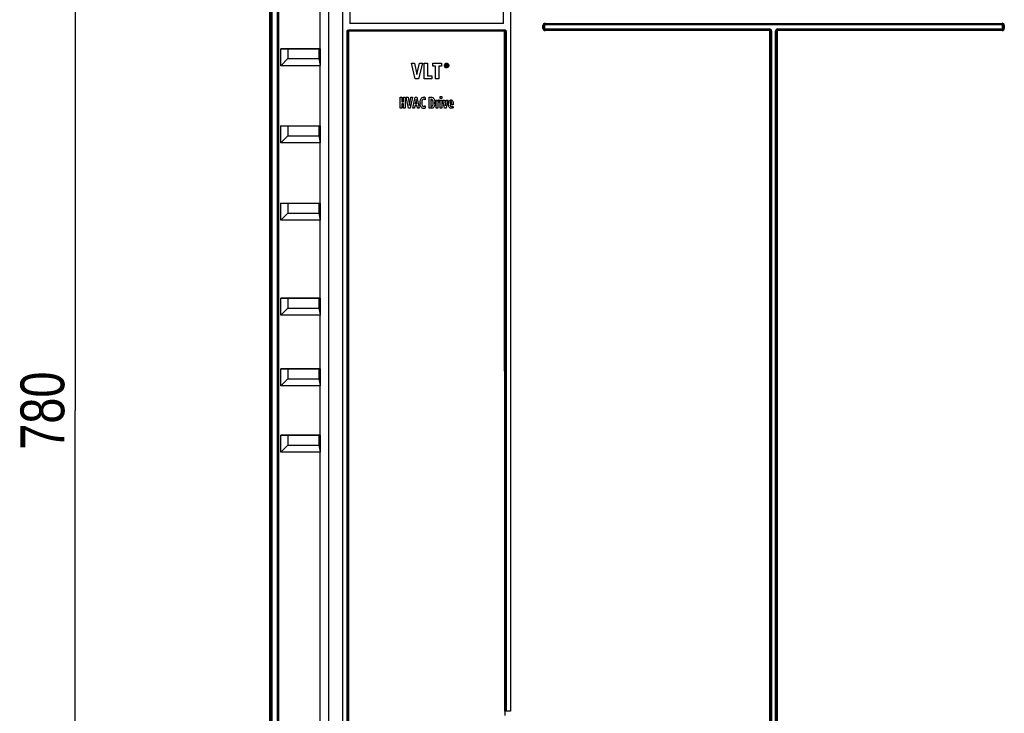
# Model space of a CAD drawing. Header units: inches. Extents: x 0 to 166, y 0 to 117.
# Tile 4 of 73: x 17 to 34, y 51 to 63. Entities that reach past the tile are written whole.
import ezdxf

# ---------------------------------------------------------------- set-up
doc = ezdxf.new("R2010")
doc.units = ezdxf.units.IN
doc.header["$LTSCALE"] = 9.105315
doc.header["$MEASUREMENT"] = 0
doc.layers.get('0').update_dxf_attribs({"linetype": 'CONTINUOUS'})
doc.styles.get("Standard").update_dxf_attribs({"font": 'txt', "width": 0.8})
doc.dimstyles.new('DIMSTYLE_1', dxfattribs={"dimtxt": 0.78125, "dimasz": 0.7, "dimexe": 0.18, "dimexo": 0.0625, "dimgap": 0.09, "dimtad": 1, "dimdec": 0, "dimzin": 4, "dimdsep": 46, "dimtxsty": 'STANDARD', "dimblk": '_FILLED', "dimblk1": '_FILLED', "dimblk2": '_FILLED', "dimcen": 0.09, "dimadec": 0, "dimazin": 0, "dimtfac": 1, "dimtdec": 0, "dimtofl": 0, "dimtmove": 0, "dimatfit": 3, "dimldrblk": '_FILLED', "dimfxl": 1, "dimtolj": 1, "dimtzin": 4, "dimarcsym": 0})

# ---------------------------------------------------------------- blocks, each defined once
blk = doc.blocks.new('_FILLED')
at = {"color": 0, "linetype": 'BYBLOCK'}
blk.add_solid([(0, 0), (-1, 0.143), (-1, -0.143)], dxfattribs=at)
blk = doc.blocks.new('*D18')
at = {"color": 7, "linetype": 'CONTINUOUS'}
for p, q in [((20.943, 71.794), (17.366, 71.794)), ((17.741, 71.794), (17.741, 56.436)), ((22.303, 71.794), (21.467, 71.794)), ((17.741, 41.079), (17.741, 56.436)), ((21.115, 41.079), (17.366, 41.079))]:
    blk.add_line(p, q, dxfattribs=at)
at = {"color": 7, "linetype": 'CONTINUOUS', "xscale": 0.7, "yscale": 0.7, "zscale": 0.7}
for p, rotation in [((17.741, 71.794), 90), ((17.741, 41.079), 270)]:
    blk.add_blockref('_FILLED', p, dxfattribs=dict(at, rotation=rotation))
at = {"color": 7, "linetype": 'CONTINUOUS', "insert": (16.765, 56.436), "char_height": 0.7812, "width": 1.875, "attachment_point": 2, "rotation": 90, "line_spacing_factor": 0.9}
blk.add_mtext('780', dxfattribs=at)

msp = doc.modelspace()

# ---------------------------------------------------------------- linework, layer by layer
at = {"color": 7, "linetype": 'CONTINUOUS'}
for p, q in [((21.21, 42.038), (21.21, 71.198)), ((22.259, 42), (22.259, 70.887)), ((22.506, 42.157), (22.506, 70.729)), ((25.498, 70.729), (25.498, 51.079)), ((21.226, 43.343), (21.226, 69.81)), ((21.245, 69.81), (21.245, 43.343)), ((21.342, 43.343), (21.342, 69.81)), ((21.361, 69.81), (21.361, 43.343)), ((22.632, 68.498), (22.632, 63.341)), ((25.372, 63.341), (25.372, 68.498)), ((22.102, 62.89), (22.102, 63.964)), ((25.372, 63.341), (22.632, 63.341)), ((26.112, 63.342), (26.112, 63.313)), ((26.112, 63.342), (34.254, 63.342)), ((26.112, 63.328), (34.254, 63.328)), ((34.254, 63.313), (34.254, 63.342)), ((22.586, 42.538), (22.586, 63.198)), ((22.613, 63.198), (22.586, 63.198)), ((22.6, 42.538), (22.6, 63.198)), ((22.613, 42.538), (22.613, 63.198)), ((22.616, 63.228), (25.388, 63.228)), ((22.616, 63.214), (25.388, 63.214)), ((25.387, 63.202), (22.617, 63.202)), ((25.392, 51.079), (25.391, 63.198)), ((25.418, 63.198), (25.391, 63.198)), ((25.404, 63.198), (25.404, 51.079)), ((25.418, 63.198), (25.418, 51.079)), ((26.073, 63.252), (26.073, 63.303)), ((26.102, 63.303), (26.073, 63.303)), ((26.073, 63.252), (26.102, 63.252)), ((26.087, 63.252), (26.087, 63.303)), ((26.102, 63.303), (26.102, 63.252)), ((34.254, 63.313), (26.112, 63.313)), ((26.112, 63.242), (26.112, 63.213)), ((26.112, 63.242), (30.11, 63.242)), ((30.11, 63.227), (26.112, 63.227)), ((30.11, 63.213), (26.112, 63.213)), ((30.11, 63.213), (30.11, 63.242)), ((30.118, 42.624), (30.118, 63.205)), ((30.147, 63.205), (30.118, 63.205)), ((30.133, 42.624), (30.133, 63.205)), ((30.147, 63.205), (30.147, 42.624)), ((30.219, 42.624), (30.219, 63.205)), ((30.248, 63.205), (30.219, 63.205)), ((30.233, 63.205), (30.233, 42.624)), ((30.248, 63.205), (30.248, 42.624)), ((30.256, 63.242), (30.256, 63.213)), ((30.256, 63.242), (34.254, 63.242)), ((34.254, 63.227), (30.256, 63.227)), ((34.254, 63.213), (30.256, 63.213)), ((34.254, 63.213), (34.254, 63.242)), ((34.264, 63.252), (34.264, 63.303)), ((34.293, 63.303), (34.264, 63.303)), ((34.264, 63.252), (34.293, 63.252)), ((34.279, 63.303), (34.279, 63.252)), ((34.293, 63.303), (34.293, 63.252)), ((21.403, 62.587), (21.403, 62.89)), ((21.403, 62.89), (22.102, 62.89)), ((21.527, 62.887), (21.403, 62.89)), ((21.527, 62.887), (21.527, 62.713)), ((22.089, 62.887), (21.527, 62.887)), ((22.111, 62.89), (22.089, 62.887)), ((22.089, 62.713), (22.089, 62.887)), ((22.111, 62.591), (22.111, 62.89)), ((21.527, 62.713), (21.403, 62.587)), ((21.527, 62.713), (22.089, 62.713)), ((22.111, 62.591), (22.089, 62.713)), ((23.799, 62.354), (23.729, 62.63)), ((23.729, 62.63), (23.788, 62.63)), ((23.788, 62.63), (23.829, 62.429)), ((23.829, 62.429), (23.872, 62.63)), ((23.929, 62.63), (23.858, 62.354)), ((23.872, 62.63), (23.929, 62.63)), ((23.96, 62.354), (23.96, 62.63)), ((23.96, 62.63), (24.015, 62.63)), ((24.015, 62.63), (24.015, 62.404)), ((24.11, 62.58), (24.11, 62.63)), ((24.11, 62.63), (24.267, 62.63)), ((24.267, 62.63), (24.267, 62.58)), ((22.102, 62.587), (21.403, 62.587)), ((22.102, 61.512), (22.102, 62.587)), ((24.161, 62.58), (24.11, 62.58)), ((24.161, 62.354), (24.161, 62.58)), ((24.216, 62.58), (24.216, 62.354)), ((24.267, 62.58), (24.216, 62.58)), ((24.328, 62.591), (24.329, 62.585)), ((24.341, 62.569), (24.341, 62.613)), ((24.341, 62.613), (24.356, 62.613)), ((24.35, 62.569), (24.341, 62.569)), ((24.35, 62.605), (24.35, 62.595)), ((24.356, 62.605), (24.35, 62.605)), ((24.35, 62.595), (24.356, 62.595)), ((24.35, 62.587), (24.35, 62.569)), ((24.354, 62.587), (24.35, 62.587)), ((24.363, 62.569), (24.354, 62.587)), ((24.363, 62.588), (24.373, 62.569)), ((24.373, 62.569), (24.363, 62.569)), ((23.858, 62.354), (23.799, 62.354)), ((24.093, 62.354), (23.96, 62.354)), ((24.015, 62.404), (24.093, 62.404)), ((24.093, 62.404), (24.093, 62.354)), ((24.216, 62.354), (24.161, 62.354)), ((23.53, 61.827), (23.53, 62.024)), ((23.53, 62.024), (23.559, 62.024)), ((23.559, 62.024), (23.559, 61.945)), ((23.559, 61.945), (23.591, 61.945)), ((23.591, 61.945), (23.591, 62.024)), ((23.591, 62.024), (23.621, 62.024)), ((23.621, 62.024), (23.621, 61.827)), ((23.676, 61.827), (23.638, 62.024)), ((23.638, 62.024), (23.671, 62.024)), ((23.671, 62.024), (23.693, 61.88)), ((23.693, 61.88), (23.717, 62.024)), ((23.747, 62.024), (23.709, 61.827)), ((23.717, 62.024), (23.747, 62.024)), ((23.754, 61.827), (23.796, 62.024)), ((23.796, 62.024), (23.829, 62.024)), ((23.813, 61.986), (23.797, 61.904)), ((23.826, 61.904), (23.813, 61.986)), ((23.829, 62.024), (23.87, 61.827)), ((23.975, 62.017), (23.974, 61.979)), ((24.046, 61.827), (24.046, 62.024)), ((24.046, 62.024), (24.091, 62.024)), ((24.075, 61.989), (24.075, 61.861)), ((24.083, 61.989), (24.075, 61.989)), ((24.169, 61.974), (24.196, 61.974)), ((24.17, 61.961), (24.169, 61.974)), ((24.17, 61.943), (24.17, 61.961)), ((24.17, 61.827), (24.17, 61.943)), ((24.196, 61.974), (24.196, 61.947)), ((24.196, 61.947), (24.201, 61.959)), ((24.223, 61.976), (24.227, 61.976)), ((24.227, 61.976), (24.227, 61.935)), ((24.245, 61.999), (24.245, 62.038)), ((24.245, 62.038), (24.273, 62.038)), ((24.273, 61.999), (24.245, 61.999)), ((24.245, 61.827), (24.245, 61.974)), ((24.245, 61.974), (24.273, 61.974)), ((24.273, 62.038), (24.273, 61.999)), ((24.273, 61.974), (24.273, 61.827)), ((24.317, 61.827), (24.287, 61.974)), ((24.287, 61.974), (24.317, 61.974)), ((24.317, 61.974), (24.335, 61.869)), ((24.335, 61.869), (24.352, 61.974)), ((24.381, 61.974), (24.351, 61.827)), ((24.352, 61.974), (24.381, 61.974)), ((23.559, 61.827), (23.53, 61.827)), ((23.559, 61.909), (23.559, 61.827)), ((23.591, 61.909), (23.559, 61.909)), ((23.591, 61.827), (23.591, 61.909)), ((23.621, 61.827), (23.591, 61.827)), ((23.709, 61.827), (23.676, 61.827)), ((23.783, 61.827), (23.754, 61.827)), ((23.791, 61.871), (23.783, 61.827)), ((23.832, 61.871), (23.791, 61.871)), ((23.797, 61.904), (23.826, 61.904)), ((23.84, 61.827), (23.832, 61.871)), ((23.87, 61.827), (23.84, 61.827)), ((23.974, 61.871), (23.976, 61.83)), ((24.087, 61.827), (24.046, 61.827)), ((24.075, 61.861), (24.085, 61.861)), ((24.199, 61.827), (24.17, 61.827)), ((24.199, 61.892), (24.199, 61.827)), ((24.273, 61.827), (24.245, 61.827)), ((24.351, 61.827), (24.317, 61.827)), ((24.42, 61.922), (24.42, 61.913)), ((24.42, 61.913), (24.45, 61.913)), ((24.476, 61.888), (24.42, 61.888)), ((24.47, 61.866), (24.471, 61.833)), ((24.476, 61.899), (24.476, 61.888)), ((21.403, 61.209), (21.403, 61.512)), ((21.403, 61.512), (22.102, 61.512)), ((21.527, 61.51), (21.403, 61.512)), ((21.527, 61.51), (21.527, 61.335)), ((22.089, 61.51), (21.527, 61.51)), ((22.111, 61.512), (22.089, 61.51)), ((22.089, 61.335), (22.089, 61.51)), ((22.111, 61.213), (22.111, 61.512)), ((21.527, 61.335), (21.403, 61.209)), ((21.527, 61.335), (22.089, 61.335)), ((22.111, 61.213), (22.089, 61.335)), ((22.102, 61.209), (21.403, 61.209)), ((22.102, 60.134), (22.102, 61.209)), ((21.403, 59.831), (21.403, 60.134)), ((21.403, 60.134), (22.102, 60.134)), ((21.527, 60.132), (21.403, 60.134)), ((21.527, 60.132), (21.527, 59.957)), ((22.089, 60.132), (21.527, 60.132)), ((22.111, 60.134), (22.089, 60.132)), ((22.089, 59.957), (22.089, 60.132)), ((22.111, 59.835), (22.111, 60.134)), ((21.527, 59.957), (21.403, 59.831)), ((22.102, 59.831), (21.403, 59.831)), ((21.527, 59.957), (22.089, 59.957)), ((22.111, 59.835), (22.089, 59.957)), ((22.102, 58.441), (22.102, 59.831)), ((21.403, 58.138), (21.403, 58.441)), ((21.403, 58.441), (22.102, 58.441)), ((21.527, 58.439), (21.403, 58.441)), ((21.527, 58.439), (21.527, 58.264)), ((22.089, 58.439), (21.527, 58.439)), ((22.111, 58.441), (22.089, 58.439)), ((22.089, 58.264), (22.089, 58.439)), ((22.111, 58.142), (22.111, 58.441)), ((21.527, 58.264), (21.403, 58.138)), ((21.527, 58.264), (22.089, 58.264)), ((22.111, 58.142), (22.089, 58.264)), ((22.102, 58.138), (21.403, 58.138)), ((22.102, 57.181), (22.102, 58.138)), ((21.403, 56.878), (21.403, 57.181)), ((21.403, 57.181), (22.102, 57.181)), ((21.527, 57.179), (21.403, 57.181)), ((21.527, 57.179), (21.527, 57.004)), ((22.089, 57.179), (21.527, 57.179)), ((22.111, 57.181), (22.089, 57.179)), ((22.089, 57.004), (22.089, 57.179)), ((22.111, 56.882), (22.111, 57.181)), ((21.527, 57.004), (21.403, 56.878)), ((22.102, 56.878), (21.403, 56.878)), ((21.527, 57.004), (22.089, 57.004)), ((22.111, 56.882), (22.089, 57.004)), ((22.102, 56), (22.102, 56.878)), ((21.403, 55.697), (21.403, 56)), ((21.403, 56), (22.102, 56)), ((21.527, 55.998), (21.403, 56)), ((21.527, 55.998), (21.527, 55.823)), ((22.089, 55.998), (21.527, 55.998)), ((22.111, 56), (22.089, 55.998)), ((22.089, 55.823), (22.089, 55.998)), ((22.111, 55.701), (22.111, 56)), ((21.527, 55.823), (21.403, 55.697)), ((21.527, 55.823), (22.089, 55.823)), ((22.111, 55.701), (22.089, 55.823)), ((22.102, 55.697), (21.403, 55.697)), ((22.102, 42.157), (22.102, 55.697)), ((25.498, 51.079), (25.392, 51.079)), ((25.393, 51.079), (25.393, 51))]:
    msp.add_line(p, q, dxfattribs=at)
for points in [[(22.613, 63.198), (22.613, 63.199), (22.614, 63.199), (22.614, 63.2), (22.614, 63.2), (22.615, 63.201), (22.615, 63.201), (22.616, 63.202), (22.616, 63.202), (22.617, 63.202)], [(22.615, 63.228), (22.615, 63.226), (22.616, 63.224), (22.616, 63.222), (22.616, 63.221), (22.616, 63.219), (22.616, 63.218), (22.616, 63.217), (22.616, 63.215)], [(22.617, 63.202), (22.617, 63.204), (22.617, 63.205), (22.617, 63.207), (22.617, 63.208), (22.617, 63.21), (22.617, 63.211), (22.617, 63.212), (22.617, 63.213), (22.616, 63.214)], [(25.387, 63.213), (25.387, 63.212), (25.387, 63.211), (25.387, 63.21), (25.387, 63.208), (25.387, 63.207), (25.387, 63.205), (25.387, 63.204), (25.387, 63.202)], [(25.391, 63.198), (25.391, 63.199), (25.39, 63.199), (25.39, 63.2), (25.39, 63.2), (25.389, 63.201), (25.389, 63.201), (25.388, 63.202), (25.387, 63.202), (25.387, 63.202)], [(25.388, 63.228), (25.388, 63.226), (25.388, 63.224), (25.388, 63.222), (25.388, 63.221), (25.388, 63.219), (25.388, 63.218), (25.388, 63.217), (25.388, 63.215), (25.388, 63.214)]]:
    msp.add_lwpolyline(points, dxfattribs=at)
for centre, radius, start, end in [((26.112, 63.303), 0.0394, 89.9985, 180.0015), ((26.112, 63.303), 0.0248, 90, 180), ((34.254, 63.303), 0.0394, 359.9985, 90.0015), ((34.254, 63.303), 0.0248, 0, 90), ((26.112, 63.252), 0.0394, 179.9985, 270.0024), ((26.112, 63.252), 0.0248, 180, 270), ((26.112, 63.303), 0.0102, 90.0085, 180.0364), ((26.112, 63.252), 0.0102, 180.0085, 270.0401), ((30.11, 63.205), 0.0371, 359.9988, 90.0012), ((30.11, 63.205), 0.0225, 0, 90), ((30.11, 63.205), 0.00787, 359.9902, 90.0089), ((30.256, 63.205), 0.0371, 89.9988, 180.0012), ((30.256, 63.205), 0.0225, 90, 180), ((30.256, 63.205), 0.00787, 89.9901, 180.0089), ((34.254, 63.303), 0.0102, 0.007, 90.0351), ((34.254, 63.252), 0.0394, 269.9984, 0.0015), ((34.254, 63.252), 0.0248, 270, 360), ((34.254, 63.252), 0.0102, 270.0051, 0.0364), ((24.356, 62.589), 0.0387, 199.5019, 209.3812), ((24.358, 62.593), 0.029, 136.9413, 157.6739), ((24.357, 62.588), 0.0287, 202.6113, 223.0535), ((24.356, 62.587), 0.0281, 316.9631, 327.56), ((24.354, 62.59), 0.0425, 37.4949, 44.0111), ((24.357, 62.589), 0.0387, 325.8499, 335.8152), ((24.132, 61.926), 0.248, 180.0826, 182.4181), ((23.949, 61.987), 0.0395, 67.4326, 81.6681), ((23.854, 61.924), 0.293, 1.1583, 2.4249), ((23.821, 61.923), 0.327, 359.9897, 1.1593), ((23.98, 61.898), 0.092, 206.0506, 210.5766), ((24.082, 61.886), 0.0601, 322.5206, 327.4571), ((23.887, 61.923), 0.261, 358.3027, 0.0178), ((23.919, 61.922), 0.229, 356.4226, 358.3045), ((24.361, 61.892), 0.162, 174.301, 180.0048)]:
    msp.add_arc(centre, radius, start, end, dxfattribs=at)
for centre, major_axis, ratio, start_param, end_param in [((22.259, 62.887), (0.157, -0.003), 0.002019, 2.79353, 3.026436), ((22.259, 62.744), (0.157, 0.157), 0.05766, -3.083997, -2.851091), ((22.259, 61.509), (0.157, -0.003), 0.002019, 2.79353, 3.026436), ((22.259, 61.366), (0.157, 0.157), 0.05766, -3.083997, -2.851091), ((22.259, 60.131), (0.157, -0.003), 0.002019, 2.79353, 3.026436), ((22.259, 59.988), (0.157, 0.157), 0.05766, -3.083997, -2.851091), ((22.259, 58.438), (0.157, -0.003), 0.002019, 2.79353, 3.026436), ((22.259, 58.295), (0.157, 0.157), 0.05766, -3.083997, -2.851091), ((22.259, 57.178), (0.157, -0.003), 0.002019, 2.79353, 3.026436), ((22.259, 57.035), (0.157, 0.157), 0.05766, -3.083997, -2.851091), ((22.259, 55.997), (0.157, -0.003), 0.002019, 2.79353, 3.026436), ((22.259, 55.854), (0.157, 0.157), 0.05766, -3.083997, -2.851091)]:
    msp.add_ellipse(centre, major_axis=major_axis, ratio=ratio, start_param=start_param, end_param=end_param, dxfattribs=at)
for points, knots in [([(22.586, 63.198), (22.586, 63.205), (22.588, 63.216), (22.6, 63.226), (22.607, 63.222), (22.61, 63.22)], [0, 0, 0, 0, 0.513103, 0.731831, 1, 1, 1, 1]), ([(22.6, 63.198), (22.6, 63.202), (22.6, 63.21), (22.61, 63.212), (22.613, 63.21)], [0, 0, 0, 0, 0.544769, 1, 1, 1, 1]), ([(25.388, 63.228), (25.395, 63.227), (25.406, 63.226), (25.416, 63.214), (25.412, 63.207), (25.41, 63.204)], [0, 0, 0, 0, 0.50965, 0.729228, 1, 1, 1, 1]), ([(25.388, 63.214), (25.391, 63.214), (25.4, 63.214), (25.402, 63.204), (25.4, 63.201)], [0, 0, 0, 0, 0.54117, 1, 1, 1, 1])]:
    msp.add_open_spline(points, degree=3, knots=knots, dxfattribs=at)
for points in [[(24.334, 62.624), (24.337, 62.626), (24.34, 62.628), (24.343, 62.629)], [(24.343, 62.629), (24.347, 62.63), (24.351, 62.631), (24.356, 62.631)], [(24.356, 62.631), (24.364, 62.631), (24.371, 62.629), (24.376, 62.626)], [(24.317, 62.591), (24.317, 62.596), (24.318, 62.601), (24.319, 62.605)], [(24.318, 62.583), (24.317, 62.585), (24.317, 62.588), (24.317, 62.591)], [(24.319, 62.576), (24.319, 62.578), (24.318, 62.581), (24.318, 62.583)], [(24.319, 62.605), (24.321, 62.61), (24.324, 62.615), (24.329, 62.619)], [(24.328, 62.562), (24.326, 62.564), (24.324, 62.567), (24.322, 62.57)], [(24.331, 62.604), (24.329, 62.6), (24.328, 62.596), (24.328, 62.591)], [(24.334, 62.557), (24.332, 62.558), (24.33, 62.56), (24.328, 62.562)], [(24.329, 62.619), (24.33, 62.621), (24.332, 62.623), (24.334, 62.624)], [(24.329, 62.585), (24.329, 62.582), (24.33, 62.579), (24.331, 62.577)], [(24.356, 62.55), (24.348, 62.55), (24.34, 62.552), (24.334, 62.557)], [(24.356, 62.621), (24.348, 62.621), (24.342, 62.619), (24.336, 62.613)], [(24.336, 62.568), (24.338, 62.566), (24.341, 62.564), (24.343, 62.563)], [(24.343, 62.563), (24.347, 62.561), (24.351, 62.559), (24.356, 62.559)], [(24.376, 62.613), (24.371, 62.619), (24.364, 62.621), (24.356, 62.621)], [(24.356, 62.613), (24.362, 62.613), (24.366, 62.612), (24.368, 62.61)], [(24.361, 62.604), (24.359, 62.605), (24.357, 62.605), (24.356, 62.605)], [(24.356, 62.595), (24.359, 62.595), (24.361, 62.595), (24.362, 62.596)], [(24.356, 62.559), (24.364, 62.559), (24.371, 62.562), (24.376, 62.568)], [(24.364, 62.551), (24.361, 62.55), (24.359, 62.55), (24.356, 62.55)], [(24.364, 62.6), (24.364, 62.603), (24.363, 62.604), (24.361, 62.604)], [(24.362, 62.596), (24.363, 62.597), (24.364, 62.598), (24.364, 62.6)], [(24.37, 62.591), (24.368, 62.589), (24.365, 62.588), (24.363, 62.588)], [(24.373, 62.554), (24.37, 62.552), (24.367, 62.551), (24.364, 62.551)], [(24.368, 62.61), (24.371, 62.608), (24.373, 62.604), (24.373, 62.599)], [(24.373, 62.599), (24.372, 62.596), (24.371, 62.593), (24.37, 62.591)], [(24.38, 62.558), (24.378, 62.556), (24.376, 62.555), (24.373, 62.554)], [(24.376, 62.626), (24.379, 62.624), (24.382, 62.622), (24.384, 62.619)], [(24.382, 62.604), (24.381, 62.607), (24.379, 62.61), (24.376, 62.613)], [(24.38, 62.572), (24.383, 62.577), (24.384, 62.583), (24.384, 62.59)], [(24.384, 62.562), (24.383, 62.56), (24.381, 62.559), (24.38, 62.558)], [(24.384, 62.596), (24.384, 62.599), (24.383, 62.602), (24.382, 62.604)], [(24.384, 62.59), (24.384, 62.593), (24.384, 62.594), (24.384, 62.596)], [(24.389, 62.567), (24.388, 62.565), (24.386, 62.563), (24.384, 62.562)], [(24.388, 62.616), (24.39, 62.612), (24.392, 62.609), (24.393, 62.605)], [(24.396, 62.591), (24.396, 62.584), (24.395, 62.578), (24.392, 62.573)], [(24.393, 62.605), (24.395, 62.601), (24.396, 62.596), (24.396, 62.591)], [(23.884, 61.926), (23.884, 61.944), (23.886, 61.959), (23.889, 61.973)], [(23.889, 61.973), (23.893, 61.985), (23.897, 61.996), (23.903, 62.004)], [(23.903, 62.004), (23.915, 62.019), (23.928, 62.027), (23.941, 62.027)], [(23.924, 61.973), (23.918, 61.962), (23.915, 61.946), (23.915, 61.925)], [(23.915, 61.925), (23.915, 61.906), (23.918, 61.89), (23.924, 61.879)], [(23.948, 61.99), (23.938, 61.99), (23.929, 61.984), (23.924, 61.973)], [(23.941, 62.027), (23.946, 62.027), (23.95, 62.027), (23.954, 62.026)], [(23.964, 61.986), (23.96, 61.989), (23.955, 61.99), (23.948, 61.99)], [(23.964, 62.024), (23.969, 62.021), (23.973, 62.019), (23.975, 62.017)], [(23.974, 61.979), (23.971, 61.981), (23.968, 61.984), (23.964, 61.986)], [(24.117, 61.923), (24.117, 61.966), (24.106, 61.989), (24.083, 61.989)], [(24.091, 62.024), (24.106, 62.024), (24.119, 62.016), (24.131, 62.002)], [(24.131, 62.002), (24.141, 61.988), (24.146, 61.967), (24.148, 61.937)], [(24.201, 61.959), (24.203, 61.962), (24.204, 61.965), (24.206, 61.968)], [(24.208, 61.933), (24.205, 61.93), (24.203, 61.927), (24.202, 61.923)], [(24.206, 61.968), (24.208, 61.97), (24.21, 61.972), (24.213, 61.974)], [(24.218, 61.936), (24.214, 61.936), (24.21, 61.935), (24.208, 61.933)], [(24.213, 61.974), (24.216, 61.975), (24.219, 61.976), (24.223, 61.976)], [(24.227, 61.935), (24.225, 61.936), (24.221, 61.936), (24.218, 61.936)], [(24.392, 61.901), (24.392, 61.921), (24.396, 61.939), (24.403, 61.953)], [(24.403, 61.953), (24.407, 61.961), (24.411, 61.966), (24.417, 61.97)], [(24.417, 61.97), (24.422, 61.974), (24.428, 61.976), (24.435, 61.976)], [(24.422, 61.934), (24.421, 61.93), (24.42, 61.926), (24.42, 61.922)], [(24.426, 61.944), (24.424, 61.941), (24.423, 61.938), (24.422, 61.934)], [(24.435, 61.949), (24.431, 61.949), (24.428, 61.947), (24.426, 61.944)], [(24.435, 61.976), (24.437, 61.976), (24.441, 61.975), (24.445, 61.975)], [(24.447, 61.938), (24.445, 61.945), (24.441, 61.949), (24.435, 61.949)], [(24.445, 61.975), (24.45, 61.974), (24.454, 61.971), (24.459, 61.966)], [(24.45, 61.913), (24.45, 61.922), (24.449, 61.931), (24.447, 61.938)], [(24.459, 61.966), (24.464, 61.962), (24.468, 61.954), (24.471, 61.944)], [(24.471, 61.944), (24.474, 61.933), (24.476, 61.918), (24.476, 61.899)], [(23.897, 61.858), (23.89, 61.873), (23.885, 61.893), (23.884, 61.916)], [(23.944, 61.824), (23.926, 61.824), (23.911, 61.833), (23.901, 61.851)], [(23.924, 61.879), (23.931, 61.867), (23.939, 61.861), (23.948, 61.861)], [(23.964, 61.826), (23.959, 61.824), (23.952, 61.824), (23.944, 61.824)], [(23.948, 61.861), (23.956, 61.861), (23.961, 61.863), (23.966, 61.866)], [(23.976, 61.83), (23.973, 61.829), (23.969, 61.828), (23.964, 61.826)], [(23.966, 61.866), (23.97, 61.868), (23.973, 61.87), (23.974, 61.871)], [(24.085, 61.861), (24.096, 61.861), (24.104, 61.867), (24.109, 61.879)], [(24.13, 61.85), (24.118, 61.834), (24.104, 61.827), (24.087, 61.827)], [(24.109, 61.879), (24.114, 61.891), (24.117, 61.905), (24.117, 61.923)], [(24.148, 61.908), (24.146, 61.885), (24.141, 61.867), (24.133, 61.854)], [(24.202, 61.923), (24.201, 61.918), (24.2, 61.913), (24.2, 61.909)], [(24.404, 61.846), (24.396, 61.86), (24.392, 61.878), (24.392, 61.901)], [(24.441, 61.825), (24.424, 61.825), (24.412, 61.832), (24.404, 61.846)], [(24.42, 61.888), (24.42, 61.879), (24.422, 61.872), (24.426, 61.865)], [(24.426, 61.865), (24.43, 61.858), (24.435, 61.855), (24.444, 61.855)], [(24.471, 61.833), (24.461, 61.827), (24.451, 61.825), (24.441, 61.825)], [(24.444, 61.855), (24.446, 61.855), (24.449, 61.855), (24.451, 61.856)], [(24.451, 61.856), (24.454, 61.856), (24.456, 61.857), (24.458, 61.858)], [(24.458, 61.858), (24.463, 61.861), (24.467, 61.863), (24.47, 61.866)]]:
    msp.add_open_spline(points, degree=3, dxfattribs=at)

# ---------------------------------------------------------------- dimensions: what is measured, and where the dimension line sits
dim = msp.add_linear_dim(base=(17.741, 41.079), p1=(22.303, 71.794), p2=(21.115, 41.079), angle=270, dimstyle='DIMSTYLE_1', dxfattribs=at)
dim.commit()
dim.dimension.update_dxf_attribs({"geometry": '*D18', "text_midpoint": (17.576, 55.598), "dimtype": 160})

doc.saveas('drawing.dxf')
